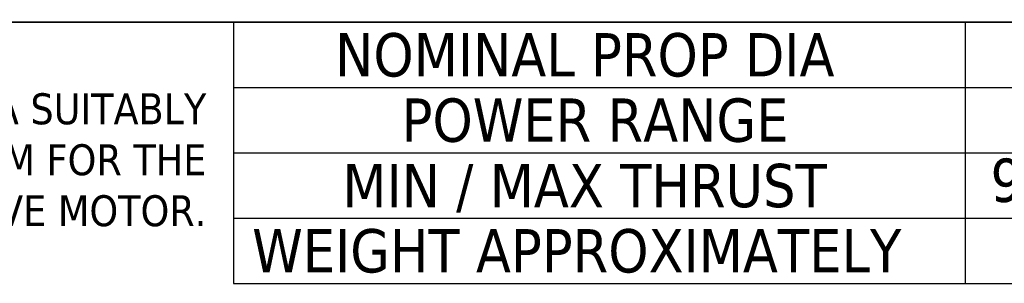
# Model space of a CAD drawing. Header units: millimetres. Extents: x 40 to 4804, y -323 to 2338.
# Tile 35 of 36: x 2284 to 2919, y 2167 to 2338. Entities that reach past the tile are written whole.
import ezdxf

# ---------------------------------------------------------------- set-up
doc = ezdxf.new("R2010")
doc.units = ezdxf.units.MM
doc.header["$LTSCALE"] = 8
doc.layers.add('Border (ISO)', color=7, linetype='Continuous', lineweight=70)
doc.layers.add('Symbol (ISO)', color=7, linetype='Continuous', lineweight=25)
doc.styles.add('Note Text (ISO)', font='tahoma.ttf')

# ---------------------------------------------------------------- blocks, each defined once
blk = doc.blocks.new('Table1')
at = {"layer": 'Symbol (ISO)'}
for p, q in [((302.696, 292), (414.939, 292)), ((302.696, 292), (302.696, 286.722)), ((361.695, 292), (361.695, 286.722)), ((302.696, 286.722), (414.939, 286.722)), ((302.696, 286.722), (302.696, 270.888)), ((361.695, 286.722), (361.695, 270.888)), ((302.696, 281.444), (414.939, 281.444)), ((302.696, 276.166), (414.939, 276.166)), ((302.696, 270.888), (414.939, 270.888))]:
    blk.add_line(p, q, dxfattribs=at)
at = {"layer": 'Symbol (ISO)', "char_height": 3.5, "attachment_point": 7, "style": 'Note Text (ISO)'}
for s, insert in [('NOMINAL PROP DIA', (310.885, 287.537)), ('POWER RANGE', (316.249, 282.259)), ('MIN / MAX THRUST', (311.466, 276.597)), ('90-300kgf (198-661lbf)', (363.745, 276.469)), ('WEIGHT APPROXIMATELY', (304.195, 271.703))]:
    blk.add_mtext(s, dxfattribs=dict(at, insert=insert))
blk = doc.blocks.new('Borders OMS Border')
at = {"layer": 'Border (ISO)', "linetype": 'Continuous', "lineweight": 35}
blk.add_line((5, 292), (415, 292), dxfattribs=at)

msp = doc.modelspace()

# ---------------------------------------------------------------- block references
at = {"xscale": 8, "yscale": 8, "zscale": 8}
for name in ['Borders OMS Border', 'Table1']:
    msp.add_blockref(name, (0, 0), dxfattribs=at)

# ---------------------------------------------------------------- texts
at = {"layer": 'Symbol (ISO)', "insert": (2403.999, 2289.934), "char_height": 20, "width": 541.66823, "attachment_point": 3, "line_spacing_factor": 0.987884, "style": 'Note Text (ISO)'}
msp.add_mtext('\\fTahoma|b0|i0;\\H20.0000;THIS THRUSTER REQUIRES A SUITABLY\\P SIZED LIQUID COOLING SYSTEM FOR THE\\P MAIN DRIVE MOTOR.\\fCalibri|b1|i0;\\H20.3200;\\P', dxfattribs=at)

doc.saveas('drawing.dxf')
